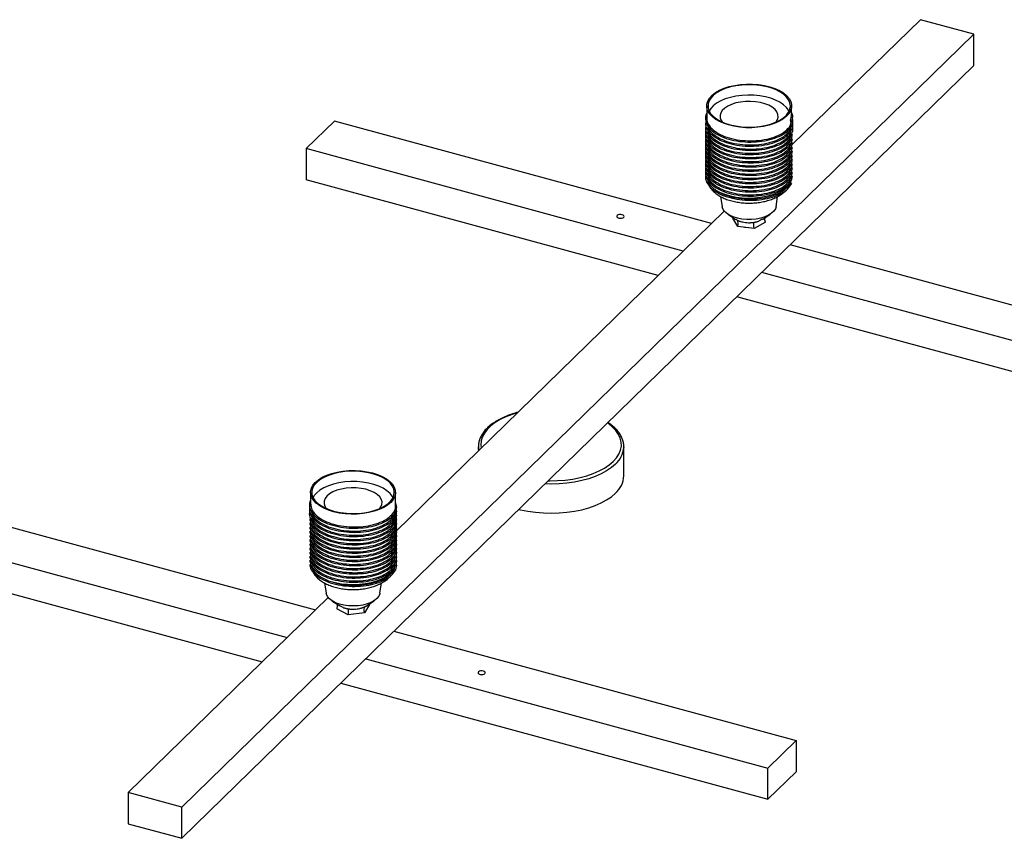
# Paper-space layout '_Trimétrica' of a CAD drawing. Header units: millimetres. Extents: x -840 to 411, y -281 to 219.
# Tile 2 of 3: x -433 to -27, y -200 to 138. Entities that reach past the tile are written whole.
import ezdxf

# ---------------------------------------------------------------- set-up
doc = ezdxf.new("R2010")
doc.units = ezdxf.units.MM

psp = doc.layouts.new('_Trimétrica')

# ---------------------------------------------------------------- linework, layer by layer
at = {"color": 7, "linetype": 'Continuous', "lineweight": 25}
for p, q in [((-114.73, 86.64), (-62.05, 138.06)), ((-39.94, 132.05), (-62.05, 138.06)), ((-366.62, -186.81), (-39.94, 132.05)), ((-39.94, 119.19), (-39.94, 132.05)), ((-366.62, -199.66), (-39.94, 119.19)), ((-150.16, 102.49), (-150.16, 97.53)), ((-115.16, 98.39), (-115.16, 102.49)), ((-115.6, 96.45), (-115.24, 98.39)), ((-303.71, 96.25), (-315.38, 84.86)), ((-148.19, 53.98), (-303.71, 96.25)), ((-115.6, 96.45), (-115.6, 95.95)), ((-115.6, 96.45), (-115.11, 96.14)), ((-115.11, 96.14), (-115.6, 95.95)), ((-159.86, 42.59), (-315.38, 84.86)), ((-315.38, 84.86), (-315.38, 72.01)), ((-170.16, 32.54), (-315.38, 72.01)), ((-115.11, 70.43), (-115.65, 70.77)), ((-144.43, 65.1), (-143.75, 60.87)), ((-121.57, 60.87), (-120.9, 65.09)), ((-278.12, -72.84), (-142.92, 59.12)), ((-141.39, 57.79), (-138.15, 55.68)), ((-127.17, 55.68), (-123.93, 57.79)), ((-139.35, 56.46), (-139.42, 56.13)), ((-137.37, 52.72), (-139.42, 56.13)), ((-138.07, 55.71), (-137.42, 55.27)), ((-125.91, 54.55), (-130.62, 51.93)), ((-127.24, 55.71), (-128.47, 55.03)), ((-130.62, 51.93), (-137.37, 52.72)), ((139.25, -24.14), (-115.77, 45.17)), ((127.58, -35.52), (-127.44, 33.79)), ((117.28, -45.58), (-137.75, 23.73)), ((-566.55, -36.14), (-311.53, -105.45)), ((-244.33, -38.09), (-244.33, -39.86)), ((-244.33, -38.44), (-244.33, -38.09)), ((-184.33, -38.09), (-184.34, -38.41)), ((-184.33, -50.09), (-184.33, -38.09)), ((-578.22, -47.52), (-323.2, -116.83)), ((-588.52, -57.58), (-333.5, -126.89)), ((-313.51, -56.94), (-313.51, -61.77)), ((-278.51, -62.63), (-278.51, -56.94)), ((-307.66, -62.69), (-307.11, -63.57)), ((-307.78, -94.33), (-307.09, -98.56)), ((-284.92, -98.56), (-284.24, -94.32)), ((-388.73, -180.8), (-306.27, -100.31)), ((-304.74, -101.64), (-301.5, -103.75)), ((-297.95, -107.51), (-302.74, -104.93)), ((-300.12, -104.43), (-301.44, -103.72)), ((-289.28, -103.24), (-291.22, -106.67)), ((-291.17, -104.12), (-290.59, -103.72)), ((-290.52, -103.75), (-287.27, -101.64)), ((-289.28, -103.24), (-289.34, -102.99)), ((-291.22, -106.67), (-297.95, -107.51)), ((-279.12, -114.26), (-113.29, -159.32)), ((-290.78, -125.64), (-124.96, -170.71)), ((-301.09, -135.7), (-124.96, -183.57)), ((-124.96, -170.71), (-113.29, -159.32)), ((-113.29, -159.32), (-113.29, -172.18)), ((-124.96, -183.57), (-124.96, -170.71)), ((-113.29, -172.18), (-124.96, -183.57)), ((-388.73, -180.8), (-388.73, -193.65)), ((-366.62, -186.81), (-388.73, -180.8)), ((-366.62, -199.66), (-366.62, -186.81)), ((-388.73, -193.65), (-366.62, -199.66))]:
    psp.add_line(p, q, dxfattribs=at)
at = {"color": 7, "linetype": 'Continuous', "lineweight": 25, "flags": 128}
for points in [[(-115.6, 100.48), (-116.33, 99.25), (-117.39, 98.09), (-118.76, 97.01), (-120.41, 96.05), (-122.31, 95.22), (-124.42, 94.53), (-126.71, 94.01), (-129.11, 93.66), (-131.58, 93.49), (-134.08, 93.5), (-136.55, 93.7), (-138.94, 94.07), (-141.2, 94.62), (-143.29, 95.32), (-145.16, 96.17), (-146.77, 97.15), (-148.1, 98.24), (-149.12, 99.42), (-149.8, 100.65), (-150.13, 101.93), (-150.11, 103.22), (-149.73, 104.49), (-149, 105.72), (-147.94, 106.88), (-146.57, 107.96), (-144.92, 108.92), (-143.01, 109.75), (-140.9, 110.44), (-138.62, 110.96), (-136.22, 111.31), (-133.74, 111.48), (-131.25, 111.47), (-128.78, 111.27), (-126.39, 110.9), (-124.13, 110.35), (-122.04, 109.65), (-120.17, 108.8), (-118.55, 107.82), (-117.22, 106.73), (-116.21, 105.55), (-115.53, 104.32), (-115.2, 103.04), (-115.22, 101.76), (-115.6, 100.48)], [(-149.24, 104.43), (-149.61, 103.17), (-149.62, 101.89), (-149.27, 100.62), (-148.57, 99.4), (-147.53, 98.24), (-146.17, 97.17), (-144.52, 96.21), (-142.62, 95.39), (-140.51, 94.72), (-138.23, 94.21), (-135.83, 93.88), (-133.36, 93.74), (-130.88, 93.78), (-128.44, 94), (-126.09, 94.41), (-123.87, 94.99), (-121.85, 95.73), (-120.05, 96.61), (-118.53, 97.62), (-117.3, 98.73), (-116.41, 99.92), (-115.86, 101.17), (-115.66, 102.44), (-115.83, 103.72), (-116.36, 104.97), (-117.24, 106.16), (-118.44, 107.28), (-119.95, 108.3), (-121.73, 109.19), (-123.74, 109.94), (-125.94, 110.53), (-128.29, 110.95), (-130.72, 111.18), (-133.2, 111.24), (-135.67, 111.1), (-138.08, 110.79), (-140.36, 110.29), (-142.49, 109.63), (-144.4, 108.82), (-146.07, 107.87), (-147.45, 106.81), (-148.51, 105.65), (-149.24, 104.43)], [(-116.18, 100.34), (-116.36, 100.68), (-117.24, 101.88), (-118.44, 103), (-119.95, 104.01), (-121.73, 104.9), (-123.74, 105.65), (-125.94, 106.24), (-128.29, 106.66), (-130.72, 106.9), (-133.2, 106.95), (-135.67, 106.82), (-138.08, 106.5), (-140.36, 106), (-142.49, 105.34), (-144.4, 104.53), (-146.07, 103.58), (-147.45, 102.52), (-148.51, 101.37), (-149.15, 100.34)], [(-121.56, 95.86), (-120.96, 96.83), (-120.68, 97.89), (-120.76, 98.97), (-121.2, 100.02), (-121.99, 101.02), (-123.1, 101.93), (-124.51, 102.73), (-126.16, 103.39), (-128.01, 103.9), (-130, 104.23), (-132.07, 104.37), (-134.16, 104.33), (-136.21, 104.1), (-138.14, 103.7), (-139.91, 103.12), (-141.46, 102.4), (-142.75, 101.55), (-143.72, 100.6), (-144.36, 99.57), (-144.36, 99.57)], [(-187.05, 57.27), (-187.22, 56.98), (-187.16, 56.68), (-186.88, 56.41), (-186.43, 56.22), (-185.87, 56.14), (-185.28, 56.17), (-184.77, 56.31), (-184.4, 56.55), (-184.23, 56.83), (-184.29, 57.13), (-184.57, 57.4), (-185.03, 57.59), (-185.59, 57.67), (-186.17, 57.64), (-186.69, 57.5), (-187.05, 57.27)], [(-121.57, 60.87), (-121.81, 60.07), (-122.43, 59.09), (-123.37, 58.19), (-124.62, 57.38), (-126.12, 56.71), (-127.83, 56.18), (-129.7, 55.82), (-131.66, 55.63), (-133.65, 55.63), (-135.62, 55.82), (-137.48, 56.18), (-139.2, 56.7), (-140.7, 57.38), (-141.95, 58.18), (-142.89, 59.09), (-143.51, 60.06), (-143.75, 60.87)], [(-134.58, 52.49), (-134.38, 52.46), (-132.95, 52.33)], [(-279, -54.81), (-278.59, -56.08), (-278.52, -57.36), (-278.82, -58.64), (-279.46, -59.88), (-280.44, -61.06), (-281.74, -62.16), (-283.33, -63.15), (-285.17, -64.02), (-287.24, -64.74), (-289.48, -65.31), (-291.86, -65.7), (-294.32, -65.91), (-296.82, -65.95), (-299.3, -65.8), (-301.71, -65.46), (-304.01, -64.96), (-306.14, -64.29), (-308.07, -63.47), (-309.75, -62.52), (-311.15, -61.46), (-312.24, -60.3), (-313.01, -59.08), (-313.42, -57.81), (-313.49, -56.52), (-313.19, -55.25), (-312.55, -54.01), (-311.57, -52.82), (-310.27, -51.72), (-308.69, -50.73), (-306.84, -49.86), (-304.77, -49.14), (-302.53, -48.58), (-300.15, -48.19), (-297.69, -47.97), (-295.19, -47.94), (-292.71, -48.09), (-290.3, -48.42), (-288.01, -48.93), (-285.87, -49.59), (-283.94, -50.41), (-282.26, -51.36), (-280.86, -52.43), (-279.77, -53.58), (-279, -54.81)], [(-312.52, -59.02), (-311.76, -60.23), (-310.66, -61.38), (-309.25, -62.43), (-307.56, -63.37), (-305.62, -64.16), (-303.48, -64.81), (-301.17, -65.28), (-298.76, -65.58), (-296.29, -65.7), (-293.81, -65.63), (-291.38, -65.37), (-289.05, -64.93), (-286.86, -64.32), (-284.87, -63.56), (-283.12, -62.65), (-281.64, -61.63), (-280.47, -60.5), (-279.63, -59.3), (-279.14, -58.04), (-279.01, -56.77), (-279.24, -55.49), (-279.83, -54.25), (-280.76, -53.07), (-282.02, -51.97), (-283.57, -50.97), (-285.4, -50.1), (-287.44, -49.38), (-289.67, -48.82), (-292.04, -48.43), (-294.49, -48.22), (-296.97, -48.2), (-299.43, -48.37), (-301.82, -48.71), (-304.08, -49.24), (-306.17, -49.93), (-308.05, -50.76), (-309.67, -51.73), (-310.99, -52.81), (-312, -53.98), (-312.67, -55.21), (-312.98, -56.48), (-312.93, -57.76), (-312.52, -59.02)], [(-279.52, -59.09), (-279.83, -58.54), (-280.76, -57.35), (-282.02, -56.25), (-283.57, -55.26), (-285.4, -54.39), (-287.44, -53.67), (-289.67, -53.1), (-292.04, -52.72), (-294.49, -52.51), (-296.97, -52.49), (-299.43, -52.65), (-301.82, -53), (-304.08, -53.52), (-306.17, -54.21), (-308.05, -55.05), (-309.67, -56.02), (-310.99, -57.1), (-312, -58.27), (-312.49, -59.09)], [(-284.9, -63.57), (-284.49, -62.96), (-284.08, -61.91), (-284.03, -60.83), (-284.35, -59.76), (-285.02, -58.74), (-286.02, -57.8), (-287.33, -56.96), (-288.9, -56.25), (-290.69, -55.69), (-292.64, -55.3), (-294.69, -55.09), (-296.78, -55.06), (-298.85, -55.22), (-300.83, -55.57), (-302.67, -56.09), (-304.3, -56.76), (-305.68, -57.57), (-306.76, -58.49), (-307.52, -59.49), (-307.93, -60.55), (-307.98, -61.63), (-307.66, -62.69), (-307.66, -62.69)], [(-227.58, -63.95), (-226.88, -64.12), (-223.86, -64.74), (-220.73, -65.18), (-217.52, -65.45), (-214.28, -65.54), (-211.03, -65.45), (-207.83, -65.17), (-204.7, -64.72), (-201.68, -64.1), (-198.82, -63.31), (-196.13, -62.37), (-193.66, -61.28), (-191.43, -60.07), (-189.47, -58.73), (-187.8, -57.3)], [(-284.92, -98.56), (-284.96, -98.77), (-285.37, -99.78), (-286.13, -100.73), (-287.21, -101.59), (-288.56, -102.35), (-290.16, -102.96), (-291.94, -103.42), (-293.86, -103.71), (-295.84, -103.82), (-297.83, -103.74), (-299.76, -103.48), (-301.57, -103.05), (-303.2, -102.46), (-304.6, -101.73), (-305.72, -100.88), (-306.54, -99.94), (-307.01, -98.94), (-307.09, -98.56)], [(-241.61, -131.73), (-241.45, -131.44), (-241.51, -131.14), (-241.79, -130.87), (-242.24, -130.68), (-242.8, -130.6), (-243.38, -130.63), (-243.9, -130.77), (-244.27, -131.01), (-244.43, -131.29), (-244.37, -131.59), (-244.1, -131.86), (-243.64, -132.05), (-243.08, -132.14), (-242.5, -132.1), (-241.98, -131.96), (-241.61, -131.73)]]:
    psp.add_lwpolyline(points, dxfattribs=at)
at = {"color": 8, "linetype": 'Continuous', "lineweight": 25, "flags": 128}
for points in [[(-115.56, 71.42), (-115.91, 70.74), (-116.81, 69.53), (-118.04, 68.39), (-119.57, 67.36), (-121.37, 66.45), (-123.41, 65.69), (-125.64, 65.09), (-128.02, 64.65), (-130.49, 64.4), (-133.01, 64.33), (-135.52, 64.45), (-137.97, 64.75), (-140.31, 65.23), (-142.49, 65.88), (-144.47, 66.69), (-146.2, 67.63)], [(-228.2, -24.11), (-230.45, -24.81), (-233, -25.8), (-235.33, -26.93), (-237.41, -28.18), (-239.2, -29.54), (-240.69, -31), (-241.86, -32.53), (-242.7, -34.12), (-243.19, -35.74), (-243.33, -37.39), (-243.19, -38.74)], [(-188.69, -44.2), (-187.35, -42.71), (-186.35, -41.14), (-185.68, -39.53), (-185.36, -37.9), (-185.4, -36.25), (-185.78, -34.62), (-186.51, -33.02), (-187.58, -31.46), (-188.98, -29.98), (-190.68, -28.59), (-191.07, -28.32)], [(-244.17, -39.7), (-244.29, -38.95), (-244.33, -38.44)], [(-215.49, -52.15), (-214.83, -52.16), (-211.64, -52.1), (-208.48, -51.86), (-205.39, -51.44), (-202.41, -50.84), (-199.57, -50.09), (-196.92, -49.17), (-194.47, -48.11), (-192.27, -46.92), (-190.33, -45.61), (-188.69, -44.2)], [(-187.8, -45.3), (-189.47, -46.73), (-191.43, -48.07), (-193.66, -49.28), (-196.13, -50.37), (-198.82, -51.31), (-201.68, -52.1), (-204.7, -52.72), (-207.83, -53.17), (-211.03, -53.44), (-214.28, -53.54), (-216.85, -53.48)], [(-278.99, -88.19), (-279.11, -88.42), (-279.93, -89.65), (-281.09, -90.8), (-282.56, -91.86), (-284.31, -92.79), (-286.31, -93.59), (-288.5, -94.23), (-290.85, -94.7), (-293.3, -94.99), (-295.82, -95.1), (-298.33, -95.02), (-300.8, -94.75), (-303.17, -94.31)]]:
    psp.add_lwpolyline(points, dxfattribs=at)
at = {"color": 7, "linetype": 'Continuous', "lineweight": 25}
for centre, radius, start, end in [((-141.11, 98.19), 3.54, 156.9926, 221.2693), ((-194.36, -49.71), 10.03, 310.8093, 357.8288)]:
    psp.add_arc(centre, radius, start, end, dxfattribs=at)
at = {"color": 8, "linetype": 'Continuous', "lineweight": 25}
psp.add_arc((-194.6, -37.57), 10.3, 311.3428, 355.2957, dxfattribs=at)
at = {"color": 7, "linetype": 'Continuous', "lineweight": 25}
for points, knots in [([(-150.16, 99.47), (-150.18, 99.45), (-150.74, 98.65), (-150.77, 96.9), (-150.08, 94.44), (-148.06, 92.13), (-145.04, 90.18), (-141.16, 88.69), (-136.7, 87.77), (-131.97, 87.47), (-127.28, 87.81), (-122.97, 88.76), (-119.31, 90.26), (-116.55, 92.18), (-114.95, 94.4), (-114.43, 96.37), (-114.9, 97.51), (-115.06, 97.87)], [0, 0, 0, 0, 0.002291, 0.076192, 0.1506, 0.224075, 0.298586, 0.372203, 0.446408, 0.520612, 0.594229, 0.66874, 0.742215, 0.816624, 0.890524, 0.964425, 1, 1, 1, 1]), ([(-150.09, 97.53), (-150.11, 97.41), (-150.3, 96.49), (-149.5, 94.75), (-147.66, 92.52), (-144.69, 90.62), (-140.92, 89.17), (-136.59, 88.27), (-131.99, 87.98), (-127.43, 88.31), (-123.24, 89.23), (-119.67, 90.68), (-117.04, 92.55), (-115.52, 94.4), (-115.4, 95.61), (-115.35, 96.05)], [0, 0, 0, 0, 0.012273, 0.098023, 0.182697, 0.268564, 0.353402, 0.438917, 0.524431, 0.609269, 0.695137, 0.779811, 0.86556, 0.950725, 1, 1, 1, 1]), ([(-115.11, 96.14), (-114.84, 96.92), (-114.4, 98.19), (-114.95, 99.43), (-115.16, 99.9)], [0, 0, 0, 0, 0.618488, 1, 1, 1, 1]), ([(-150.45, 96.32), (-150.54, 95.95), (-150.84, 94.75), (-150.01, 92.72), (-148.08, 90.42), (-145.04, 88.47), (-141.16, 86.98), (-136.7, 86.06), (-131.97, 85.76), (-127.28, 86.1), (-122.97, 87.05), (-119.31, 88.54), (-116.55, 90.46), (-114.97, 92.69), (-114.42, 94.48), (-114.8, 95.45), (-114.88, 95.65)], [0, 0, 0, 0, 0.035133, 0.114234, 0.192343, 0.271552, 0.349812, 0.428697, 0.507581, 0.585841, 0.665051, 0.743159, 0.82226, 0.900821, 0.979383, 1, 1, 1, 1]), ([(-150.45, 94.6), (-150.54, 94.23), (-150.84, 93.03), (-150.01, 91), (-148.08, 88.71), (-145.04, 86.75), (-141.16, 85.27), (-136.7, 84.34), (-131.97, 84.04), (-127.28, 84.39), (-122.97, 85.33), (-119.31, 86.83), (-116.55, 88.75), (-114.97, 90.97), (-114.42, 92.77), (-114.8, 93.74), (-114.88, 93.94)], [0, 0, 0, 0, 0.035133, 0.114234, 0.192343, 0.271552, 0.349812, 0.428697, 0.507581, 0.585841, 0.665051, 0.743159, 0.82226, 0.900821, 0.979383, 1, 1, 1, 1]), ([(-150.32, 93.67), (-150.49, 93.04), (-150.88, 91.58), (-150.03, 89.29), (-148.08, 86.99), (-145.04, 85.04), (-141.16, 83.55), (-136.7, 82.63), (-131.97, 82.33), (-127.28, 82.67), (-122.97, 83.62), (-119.3, 85.11), (-116.59, 87.04), (-115.01, 89), (-114.88, 90.29), (-114.83, 90.79)], [0, 0, 0, 0, 0.061427, 0.142443, 0.222443, 0.303571, 0.383726, 0.46452, 0.545314, 0.625469, 0.706596, 0.786596, 0.867612, 0.948076, 1, 1, 1, 1]), ([(-149.81, 94.4), (-149.7, 93.95), (-149.39, 92.7), (-147.61, 90.81), (-144.7, 88.9), (-140.92, 87.46), (-136.59, 86.56), (-131.99, 86.27), (-127.43, 86.6), (-123.24, 87.52), (-119.66, 88.97), (-117.05, 90.84), (-115.58, 92.59), (-115.45, 93.69), (-115.41, 94.03)], [0, 0, 0, 0, 0.050872, 0.141126, 0.232653, 0.323082, 0.414233, 0.505383, 0.595813, 0.687339, 0.777594, 0.868995, 0.959772, 1, 1, 1, 1]), ([(-150.32, 91.96), (-150.49, 91.33), (-150.88, 89.87), (-150.03, 87.57), (-148.08, 85.28), (-145.04, 83.32), (-141.16, 81.84), (-136.7, 80.91), (-131.97, 80.62), (-127.28, 80.96), (-122.97, 81.9), (-119.3, 83.4), (-116.59, 85.32), (-115.01, 87.28), (-114.88, 88.57), (-114.83, 89.08)], [0, 0, 0, 0, 0.061427, 0.142443, 0.222443, 0.303571, 0.383726, 0.46452, 0.545314, 0.625469, 0.706596, 0.786596, 0.867612, 0.948076, 1, 1, 1, 1]), ([(-150.32, 90.24), (-150.49, 89.61), (-150.88, 88.15), (-150.03, 85.86), (-148.08, 83.56), (-145.04, 81.61), (-141.16, 80.12), (-136.7, 79.2), (-131.97, 78.9), (-127.28, 79.24), (-122.97, 80.19), (-119.3, 81.68), (-116.59, 83.61), (-115.01, 85.57), (-114.88, 86.86), (-114.83, 87.36)], [0, 0, 0, 0, 0.061427, 0.142443, 0.222443, 0.303571, 0.383726, 0.46452, 0.545314, 0.625469, 0.706596, 0.786596, 0.867612, 0.948076, 1, 1, 1, 1]), ([(-149.81, 92.68), (-149.7, 92.23), (-149.39, 90.98), (-147.61, 89.09), (-144.7, 87.19), (-140.92, 85.74), (-136.59, 84.84), (-131.99, 84.55), (-127.43, 84.88), (-123.24, 85.8), (-119.66, 87.25), (-117.05, 89.12), (-115.58, 90.88), (-115.45, 91.97), (-115.41, 92.31)], [0, 0, 0, 0, 0.0508718, 0.1411263, 0.2326532, 0.3230824, 0.4142329, 0.5053834, 0.5958126, 0.6873395, 0.777594, 0.8689951, 0.9597723, 1, 1, 1, 1]), ([(-149.81, 90.97), (-149.7, 90.52), (-149.39, 89.27), (-147.61, 87.38), (-144.7, 85.47), (-140.92, 84.03), (-136.59, 83.13), (-131.99, 82.84), (-127.43, 83.17), (-123.24, 84.09), (-119.66, 85.54), (-117.05, 87.41), (-115.58, 89.16), (-115.45, 90.26), (-115.41, 90.6)], [0, 0, 0, 0, 0.050872, 0.141126, 0.232653, 0.323082, 0.414233, 0.505383, 0.595813, 0.687339, 0.777594, 0.868995, 0.959772, 1, 1, 1, 1]), ([(-150.32, 88.53), (-150.49, 87.9), (-150.88, 86.44), (-150.03, 84.14), (-148.08, 81.85), (-145.04, 79.89), (-141.16, 78.41), (-136.7, 77.48), (-131.97, 77.19), (-127.28, 77.53), (-122.97, 78.47), (-119.3, 79.97), (-116.59, 81.89), (-115.01, 83.85), (-114.88, 85.14), (-114.83, 85.65)], [0, 0, 0, 0, 0.061427, 0.142443, 0.222443, 0.303571, 0.383726, 0.46452, 0.545314, 0.625469, 0.706596, 0.786596, 0.867612, 0.948076, 1, 1, 1, 1]), ([(-150.32, 86.81), (-150.49, 86.19), (-150.88, 84.73), (-150.03, 82.43), (-148.08, 80.14), (-145.04, 78.18), (-141.16, 76.69), (-136.7, 75.77), (-131.97, 75.47), (-127.28, 75.81), (-122.97, 76.76), (-119.3, 78.26), (-116.59, 80.18), (-115.01, 82.14), (-114.88, 83.43), (-114.83, 83.93)], [0, 0, 0, 0, 0.061427, 0.142443, 0.222443, 0.303571, 0.383726, 0.46452, 0.545314, 0.625469, 0.706596, 0.786596, 0.867612, 0.948076, 1, 1, 1, 1]), ([(-149.81, 89.26), (-149.7, 88.8), (-149.39, 87.56), (-147.61, 85.66), (-144.7, 83.76), (-140.92, 82.31), (-136.59, 81.41), (-131.99, 81.12), (-127.43, 81.45), (-123.24, 82.37), (-119.66, 83.82), (-117.05, 85.69), (-115.58, 87.45), (-115.45, 88.55), (-115.41, 88.88)], [0, 0, 0, 0, 0.050872, 0.141126, 0.232653, 0.323082, 0.414233, 0.505383, 0.595813, 0.687339, 0.777594, 0.868995, 0.959772, 1, 1, 1, 1]), ([(-149.81, 87.54), (-149.7, 87.09), (-149.39, 85.84), (-147.61, 83.95), (-144.7, 82.04), (-140.92, 80.6), (-136.59, 79.7), (-131.99, 79.41), (-127.43, 79.74), (-123.24, 80.66), (-119.66, 82.11), (-117.05, 83.98), (-115.58, 85.73), (-115.45, 86.83), (-115.41, 87.17)], [0, 0, 0, 0, 0.050872, 0.141126, 0.232653, 0.323082, 0.414233, 0.505383, 0.595813, 0.687339, 0.777594, 0.868995, 0.959772, 1, 1, 1, 1]), ([(-149.81, 85.83), (-149.7, 85.38), (-149.39, 84.13), (-147.61, 82.24), (-144.7, 80.33), (-140.92, 78.88), (-136.59, 77.99), (-131.99, 77.69), (-127.43, 78.03), (-123.24, 78.94), (-119.66, 80.4), (-117.05, 82.27), (-115.58, 84.02), (-115.45, 85.12), (-115.41, 85.45)], [0, 0, 0, 0, 0.050872, 0.141126, 0.232653, 0.323082, 0.414233, 0.505383, 0.595813, 0.687339, 0.777594, 0.868995, 0.959772, 1, 1, 1, 1]), ([(-150.32, 85.1), (-150.49, 84.47), (-150.88, 83.01), (-150.03, 80.72), (-148.08, 78.42), (-145.04, 76.47), (-141.16, 74.98), (-136.7, 74.06), (-131.97, 73.76), (-127.28, 74.1), (-122.97, 75.05), (-119.3, 76.54), (-116.59, 78.46), (-115.01, 80.42), (-114.88, 81.71), (-114.83, 82.22)], [0, 0, 0, 0, 0.061427, 0.142443, 0.222443, 0.303571, 0.383726, 0.46452, 0.545314, 0.625469, 0.706596, 0.786596, 0.867612, 0.948076, 1, 1, 1, 1]), ([(-150.32, 83.39), (-150.49, 82.76), (-150.88, 81.3), (-150.03, 79), (-148.08, 76.71), (-145.04, 74.75), (-141.16, 73.27), (-136.7, 72.34), (-131.97, 72.04), (-127.28, 72.39), (-122.97, 73.33), (-119.3, 74.83), (-116.59, 76.75), (-115.01, 78.71), (-114.88, 80), (-114.83, 80.51)], [0, 0, 0, 0, 0.061427, 0.142443, 0.222443, 0.303571, 0.383726, 0.46452, 0.545314, 0.625469, 0.706596, 0.786596, 0.867612, 0.948076, 1, 1, 1, 1]), ([(-150.32, 81.67), (-150.49, 81.04), (-150.88, 79.58), (-150.03, 77.29), (-148.08, 74.99), (-145.04, 73.04), (-141.16, 71.55), (-136.7, 70.63), (-131.97, 70.33), (-127.28, 70.67), (-122.97, 71.62), (-119.3, 73.11), (-116.59, 75.04), (-115.01, 76.99), (-114.88, 78.29), (-114.83, 78.79)], [0, 0, 0, 0, 0.061427, 0.142443, 0.222443, 0.303571, 0.383726, 0.46452, 0.545314, 0.625469, 0.706596, 0.786596, 0.867612, 0.948076, 1, 1, 1, 1]), ([(-149.81, 84.11), (-149.7, 83.66), (-149.39, 82.41), (-147.61, 80.52), (-144.7, 78.62), (-140.92, 77.17), (-136.59, 76.27), (-131.99, 75.98), (-127.43, 76.31), (-123.24, 77.23), (-119.66, 78.68), (-117.05, 80.55), (-115.58, 82.3), (-115.45, 83.4), (-115.41, 83.74)], [0, 0, 0, 0, 0.050872, 0.141126, 0.232653, 0.323082, 0.414233, 0.505383, 0.595813, 0.687339, 0.777594, 0.868995, 0.959772, 1, 1, 1, 1]), ([(-149.81, 82.4), (-149.7, 81.95), (-149.39, 80.7), (-147.61, 78.81), (-144.7, 76.9), (-140.92, 75.46), (-136.59, 74.56), (-131.99, 74.27), (-127.43, 74.6), (-123.24, 75.52), (-119.66, 76.97), (-117.05, 78.84), (-115.58, 80.59), (-115.45, 81.69), (-115.41, 82.03)], [0, 0, 0, 0, 0.050872, 0.141126, 0.232653, 0.323082, 0.414233, 0.505383, 0.595813, 0.687339, 0.777594, 0.868995, 0.959772, 1, 1, 1, 1]), ([(-150.32, 79.96), (-150.49, 79.33), (-150.88, 77.87), (-150.03, 75.57), (-148.08, 73.28), (-145.04, 71.32), (-141.16, 69.84), (-136.7, 68.91), (-131.97, 68.61), (-127.28, 68.96), (-122.97, 69.9), (-119.3, 71.4), (-116.59, 73.32), (-115.01, 75.28), (-114.88, 76.57), (-114.83, 77.08)], [0, 0, 0, 0, 0.061427, 0.142443, 0.222443, 0.303571, 0.383726, 0.46452, 0.545314, 0.625469, 0.706596, 0.786596, 0.867612, 0.948076, 1, 1, 1, 1]), ([(-150.32, 78.24), (-150.49, 77.61), (-150.88, 76.15), (-150.03, 73.86), (-148.08, 71.56), (-145.04, 69.61), (-141.16, 68.12), (-136.7, 67.2), (-131.97, 66.9), (-127.28, 67.24), (-122.97, 68.19), (-119.3, 69.68), (-116.59, 71.61), (-115.01, 73.57), (-114.88, 74.86), (-114.83, 75.36)], [0, 0, 0, 0, 0.061427, 0.142443, 0.222443, 0.303571, 0.383726, 0.46452, 0.545314, 0.625469, 0.706596, 0.786596, 0.867612, 0.948076, 1, 1, 1, 1]), ([(-149.81, 80.68), (-149.7, 80.23), (-149.39, 78.98), (-147.61, 77.09), (-144.7, 75.19), (-140.92, 73.74), (-136.59, 72.84), (-131.99, 72.55), (-127.43, 72.88), (-123.24, 73.8), (-119.66, 75.25), (-117.05, 77.12), (-115.58, 78.88), (-115.45, 79.97), (-115.41, 80.31)], [0, 0, 0, 0, 0.050872, 0.141126, 0.232653, 0.323082, 0.414233, 0.505383, 0.595813, 0.687339, 0.777594, 0.868995, 0.959772, 1, 1, 1, 1]), ([(-149.81, 78.97), (-149.7, 78.52), (-149.39, 77.27), (-147.61, 75.38), (-144.7, 73.47), (-140.92, 72.03), (-136.59, 71.13), (-131.99, 70.84), (-127.43, 71.17), (-123.24, 72.09), (-119.66, 73.54), (-117.05, 75.41), (-115.58, 77.16), (-115.45, 78.26), (-115.41, 78.6)], [0, 0, 0, 0, 0.050872, 0.141126, 0.232653, 0.323082, 0.414233, 0.505383, 0.595813, 0.687339, 0.777594, 0.868995, 0.959772, 1, 1, 1, 1]), ([(-149.81, 77.26), (-149.7, 76.8), (-149.39, 75.55), (-147.61, 73.66), (-144.7, 71.76), (-140.92, 70.31), (-136.59, 69.41), (-131.99, 69.12), (-127.43, 69.45), (-123.24, 70.37), (-119.66, 71.82), (-117.05, 73.69), (-115.58, 75.45), (-115.45, 76.55), (-115.41, 76.88)], [0, 0, 0, 0, 0.050872, 0.141126, 0.232653, 0.323082, 0.414233, 0.505383, 0.595813, 0.687339, 0.777594, 0.868995, 0.959772, 1, 1, 1, 1]), ([(-150.32, 76.53), (-150.49, 75.9), (-150.88, 74.44), (-150.03, 72.14), (-148.08, 69.85), (-145.04, 67.89), (-141.16, 66.41), (-136.7, 65.48), (-131.97, 65.19), (-127.28, 65.53), (-122.97, 66.47), (-119.3, 67.97), (-116.59, 69.89), (-115.01, 71.85), (-114.88, 73.14), (-114.83, 73.65)], [0, 0, 0, 0, 0.061427, 0.142443, 0.222443, 0.303571, 0.383726, 0.46452, 0.545314, 0.625469, 0.706596, 0.786596, 0.867612, 0.948076, 1, 1, 1, 1]), ([(-150.32, 74.81), (-150.49, 74.18), (-150.88, 72.72), (-150.03, 70.43), (-148.08, 68.14), (-145.04, 66.18), (-141.16, 64.69), (-136.7, 63.77), (-131.97, 63.47), (-127.28, 63.81), (-122.97, 64.76), (-119.32, 66.26), (-116.51, 68.17), (-115.58, 69.68), (-115.11, 70.43)], [0, 0, 0, 0, 0.064792, 0.150245, 0.234626, 0.320197, 0.404742, 0.489961, 0.57518, 0.659724, 0.745295, 0.829677, 0.91513, 1, 1, 1, 1]), ([(-149.81, 75.54), (-149.7, 75.09), (-149.39, 73.84), (-147.61, 71.95), (-144.7, 70.04), (-140.92, 68.6), (-136.59, 67.7), (-131.99, 67.41), (-127.43, 67.74), (-123.24, 68.66), (-119.66, 70.11), (-117.05, 71.98), (-115.58, 73.73), (-115.45, 74.83), (-115.41, 75.17)], [0, 0, 0, 0, 0.050872, 0.141126, 0.232653, 0.323082, 0.414233, 0.505383, 0.595813, 0.687339, 0.777594, 0.868995, 0.959772, 1, 1, 1, 1]), ([(-149.81, 73.83), (-149.7, 73.38), (-149.39, 72.13), (-147.61, 70.24), (-144.7, 68.33), (-140.92, 66.88), (-136.59, 65.99), (-131.99, 65.69), (-127.43, 66.02), (-123.24, 66.94), (-119.66, 68.4), (-117.05, 70.27), (-115.58, 72.02), (-115.45, 73.12), (-115.41, 73.45)], [0, 0, 0, 0, 0.050872, 0.141126, 0.232653, 0.323082, 0.414233, 0.505383, 0.595813, 0.687339, 0.777594, 0.868995, 0.959772, 1, 1, 1, 1]), ([(-149.81, 72.11), (-149.7, 71.66), (-149.39, 70.41), (-147.98, 68.9), (-146.64, 67.94), (-146.2, 67.63)], [0, 0, 0, 0, 0.275397, 0.763996, 1, 1, 1, 1]), ([(-149.26, 69.76), (-149.07, 69.41), (-148.63, 68.59), (-147.64, 67.43), (-146.34, 66.27), (-144.77, 65.22), (-142.95, 64.31), (-140.93, 63.56), (-138.76, 62.99), (-136.5, 62.6), (-134.18, 62.4), (-131.83, 62.37), (-129.51, 62.52), (-127.23, 62.86), (-125.03, 63.37), (-122.95, 64.07), (-121.01, 64.96), (-119.33, 66.02), (-118.17, 66.93), (-117.67, 67.52), (-117.55, 67.67)], [0, 0, 0, 0, 0.038518, 0.09062, 0.145581, 0.203495, 0.263451, 0.324011, 0.384226, 0.443956, 0.503314, 0.562494, 0.621715, 0.681142, 0.74101, 0.80158, 0.863095, 0.925653, 0.982061, 1, 1, 1, 1]), ([(-146.2, 67.63), (-145.94, 67.46), (-145.67, 67.3), (-145.11, 66.98), (-144.82, 66.82), (-143.92, 66.38), (-143.29, 66.1), (-141.96, 65.61), (-141.26, 65.38), (-140.16, 65.08), (-139.79, 64.98), (-139.04, 64.81), (-138.66, 64.73), (-137.51, 64.51), (-136.73, 64.39), (-135.13, 64.21), (-134.31, 64.15), (-132.69, 64.09), (-131.88, 64.08), (-130.27, 64.14), (-129.47, 64.19), (-127.08, 64.45), (-125.57, 64.73), (-123.8, 65.21), (-123.44, 65.31), (-122.76, 65.53), (-122.43, 65.65), (-121.46, 66.01), (-120.85, 66.27), (-120, 66.7), (-119.72, 66.85), (-119.19, 67.15), (-118.93, 67.31), (-118.2, 67.8), (-117.76, 68.14), (-116.99, 68.84), (-116.65, 69.21), (-116.21, 69.78), (-116.08, 69.98), (-115.85, 70.37), (-115.74, 70.57), (-115.65, 70.77)], [0, 0, 0, 0, 0.03125, 0.03125, 0.0625, 0.0625, 0.125, 0.125, 0.1875, 0.1875, 0.21875, 0.21875, 0.25, 0.25, 0.3125, 0.3125, 0.375, 0.375, 0.4375, 0.4375, 0.5, 0.5, 0.625, 0.625, 0.65625, 0.65625, 0.6875, 0.6875, 0.75, 0.75, 0.78125, 0.78125, 0.8125, 0.8125, 0.875, 0.875, 0.9375, 0.9375, 0.96875, 0.96875, 1, 1, 1, 1]), ([(-115.63, 70.76), (-115.57, 70.92), (-115.43, 71.26), (-115.38, 71.63), (-115.36, 71.81)], [0, 0, 0, 0, 0.4940585, 1, 1, 1, 1]), ([(-137.42, 55.27), (-137.36, 55.24), (-137.24, 55.19), (-137.06, 55.11), (-136.87, 55.03), (-136.68, 54.96), (-136.4, 54.86), (-135.99, 54.73), (-135.63, 54.65), (-135.42, 54.6)], [0, 0, 0, 0, 0.099939, 0.199878, 0.299818, 0.399759, 0.499702, 0.712648, 1, 1, 1, 1]), ([(-132.97, 54.31), (-132.88, 54.31), (-132.7, 54.31), (-132.43, 54.31), (-132.17, 54.32), (-131.9, 54.33), (-131.64, 54.35), (-131.37, 54.37), (-131.11, 54.4), (-130.85, 54.43), (-130.68, 54.46), (-130.6, 54.47)], [0, 0, 0, 0, 0.111108, 0.222219, 0.333331, 0.444443, 0.555557, 0.666669, 0.777781, 0.888892, 1, 1, 1, 1]), ([(-130.6, 54.47), (-130.52, 54.48), (-130.37, 54.51), (-130.14, 54.55), (-129.92, 54.6), (-129.7, 54.65), (-129.4, 54.72), (-128.98, 54.84), (-128.65, 54.96), (-128.47, 55.03)], [0, 0, 0, 0, 0.099939, 0.199878, 0.299818, 0.399759, 0.499702, 0.712648, 1, 1, 1, 1]), ([(-125.91, 54.55), (-125.99, 54.83), (-126.14, 55.36), (-126.2, 56), (-126.1, 56.3), (-126.07, 56.37)], [0, 0, 0, 0, 0.467961, 0.865153, 1, 1, 1, 1]), ([(-227.96, -23.88), (-228.74, -24.1), (-230.42, -24.56), (-232.82, -25.46), (-235.16, -26.53), (-237.28, -27.72), (-239.17, -29.03), (-240.8, -30.45), (-242.14, -31.96), (-243.18, -33.55), (-243.9, -35.2), (-244.31, -36.84), (-244.32, -37.94), (-244.32, -38.47)], [0, 0, 0, 0, 0.079364, 0.17236, 0.265501, 0.358801, 0.452248, 0.545772, 0.639142, 0.732013, 0.82394, 0.914601, 1, 1, 1, 1]), ([(-184.35, -38.44), (-184.35, -37.91), (-184.36, -36.82), (-184.77, -35.19), (-185.47, -33.59), (-186.47, -32.04), (-187.78, -30.56), (-189.23, -29.24), (-190.36, -28.46), (-190.87, -28.12)], [0, 0, 0, 0, 0.1405905, 0.285742, 0.431562, 0.5790539, 0.7284574, 0.8793775, 1, 1, 1, 1]), ([(-313.51, -60.11), (-313.72, -60.68), (-314.25, -62.06), (-313.67, -64.31), (-311.98, -66.66), (-309.17, -68.71), (-305.46, -70.31), (-301.12, -71.37), (-296.42, -71.82), (-291.69, -71.62), (-287.26, -70.81), (-283.42, -69.43), (-280.45, -67.6), (-278.55, -65.43), (-277.75, -63.1), (-278.26, -61.56), (-278.51, -60.8)], [0, 0, 0, 0, 0.050371, 0.123453, 0.196534, 0.270118, 0.342779, 0.416464, 0.489266, 0.562648, 0.63603, 0.708832, 0.782517, 0.855178, 0.928762, 1, 1, 1, 1]), ([(-313.79, -64.53), (-313.88, -64.76), (-314.24, -65.82), (-313.64, -67.74), (-311.99, -70.09), (-309.16, -72.14), (-305.46, -73.74), (-301.12, -74.8), (-296.42, -75.24), (-291.69, -75.05), (-287.26, -74.24), (-283.43, -72.86), (-280.44, -71.03), (-278.58, -68.86), (-277.81, -66.95), (-278.13, -65.83), (-278.23, -65.5)], [0, 0, 0, 0, 0.022589, 0.101088, 0.179586, 0.258624, 0.336671, 0.415818, 0.494016, 0.572837, 0.651658, 0.729856, 0.809003, 0.887049, 0.966087, 1, 1, 1, 1]), ([(-313.63, -62.25), (-313.79, -62.68), (-314.24, -63.91), (-313.65, -66.02), (-311.98, -68.37), (-309.17, -70.42), (-305.46, -72.03), (-301.12, -73.09), (-296.42, -73.53), (-291.69, -73.34), (-287.26, -72.52), (-283.43, -71.15), (-280.44, -69.32), (-278.58, -67.14), (-277.81, -65.24), (-278.13, -64.12), (-278.23, -63.78)], [0, 0, 0, 0, 0.039775, 0.116893, 0.194011, 0.27166, 0.348334, 0.426089, 0.502912, 0.580348, 0.657783, 0.734606, 0.812361, 0.889035, 0.966684, 1, 1, 1, 1]), ([(-313.46, -61.77), (-313.38, -62.51), (-313.22, -64.06), (-311.51, -66.29), (-308.8, -68.28), (-305.19, -69.84), (-300.97, -70.88), (-296.4, -71.31), (-291.81, -71.12), (-287.5, -70.33), (-283.77, -69), (-280.86, -67.22), (-279.09, -65.11), (-278.34, -63.52), (-278.54, -62.7), (-278.55, -62.63)], [0, 0, 0, 0, 0.076263, 0.159463, 0.243234, 0.325954, 0.409841, 0.492721, 0.576263, 0.659805, 0.742685, 0.826572, 0.909292, 0.993064, 1, 1, 1, 1]), ([(-313.22, -64.66), (-313.17, -65), (-313.01, -66.16), (-311.48, -68), (-308.81, -70), (-305.19, -71.56), (-300.97, -72.59), (-296.4, -73.02), (-291.81, -72.84), (-287.5, -72.05), (-283.77, -70.71), (-280.86, -68.93), (-279.09, -66.82), (-278.34, -65.23), (-278.54, -64.41), (-278.55, -64.35)], [0, 0, 0, 0, 0.037234, 0.123949, 0.21126, 0.297475, 0.384906, 0.471288, 0.55836, 0.645431, 0.731813, 0.819244, 0.90546, 0.992771, 1, 1, 1, 1]), ([(-313.82, -67.84), (-313.75, -68.37), (-313.59, -69.73), (-311.94, -71.8), (-309.18, -73.85), (-305.46, -75.45), (-301.12, -76.51), (-296.42, -76.96), (-291.69, -76.77), (-287.26, -75.95), (-283.42, -74.58), (-280.45, -72.74), (-278.55, -70.57), (-277.77, -68.33), (-278.23, -66.88), (-278.45, -66.21)], [0, 0, 0, 0, 0.051234, 0.131074, 0.211463, 0.290843, 0.371343, 0.450877, 0.531045, 0.611213, 0.690747, 0.771247, 0.850627, 0.931016, 1, 1, 1, 1]), ([(-313.82, -69.55), (-313.75, -70.08), (-313.59, -71.45), (-311.94, -73.52), (-309.18, -75.56), (-305.46, -77.17), (-301.12, -78.23), (-296.42, -78.67), (-291.69, -78.48), (-287.26, -77.67), (-283.42, -76.29), (-280.45, -74.46), (-278.55, -72.29), (-277.77, -70.04), (-278.23, -68.59), (-278.45, -67.92)], [0, 0, 0, 0, 0.051234, 0.131074, 0.211463, 0.290843, 0.371343, 0.450877, 0.531045, 0.611213, 0.690747, 0.771247, 0.850627, 0.931016, 1, 1, 1, 1]), ([(-313.22, -66.37), (-313.17, -66.72), (-313.01, -67.87), (-311.48, -69.72), (-308.81, -71.71), (-305.19, -73.27), (-300.97, -74.3), (-296.4, -74.74), (-291.81, -74.55), (-287.5, -73.76), (-283.77, -72.42), (-280.86, -70.64), (-279.09, -68.54), (-278.34, -66.95), (-278.54, -66.12), (-278.55, -66.06)], [0, 0, 0, 0, 0.037234, 0.123949, 0.21126, 0.297475, 0.384906, 0.471288, 0.55836, 0.645431, 0.731813, 0.819244, 0.90546, 0.992771, 1, 1, 1, 1]), ([(-313.22, -68.09), (-313.17, -68.43), (-313.01, -69.59), (-311.48, -71.43), (-308.81, -73.43), (-305.19, -74.99), (-300.97, -76.02), (-296.4, -76.45), (-291.81, -76.27), (-287.5, -75.48), (-283.77, -74.14), (-280.86, -72.36), (-279.09, -70.25), (-278.34, -68.66), (-278.54, -67.84), (-278.55, -67.78)], [0, 0, 0, 0, 0.0372342, 0.123949, 0.2112597, 0.2974752, 0.384906, 0.4712884, 0.5583598, 0.6454311, 0.7318135, 0.8192443, 0.9054599, 0.9927706, 1, 1, 1, 1]), ([(-313.82, -71.27), (-313.75, -71.8), (-313.59, -73.16), (-311.94, -75.23), (-309.18, -77.28), (-305.46, -78.88), (-301.12, -79.94), (-296.42, -80.39), (-291.69, -80.2), (-287.26, -79.38), (-283.42, -78), (-280.45, -76.17), (-278.55, -74), (-277.77, -71.76), (-278.23, -70.3), (-278.45, -69.63)], [0, 0, 0, 0, 0.051234, 0.131074, 0.211463, 0.290843, 0.371343, 0.450877, 0.531045, 0.611213, 0.690747, 0.771247, 0.850627, 0.931016, 1, 1, 1, 1]), ([(-313.82, -72.98), (-313.75, -73.51), (-313.59, -74.88), (-311.94, -76.95), (-309.18, -78.99), (-305.46, -80.6), (-301.12, -81.66), (-296.42, -82.1), (-291.69, -81.91), (-287.26, -81.1), (-283.42, -79.72), (-280.45, -77.89), (-278.55, -75.72), (-277.77, -73.47), (-278.23, -72.02), (-278.45, -71.35)], [0, 0, 0, 0, 0.051234, 0.131074, 0.211463, 0.290843, 0.371343, 0.450877, 0.531045, 0.611213, 0.690747, 0.771247, 0.850627, 0.931016, 1, 1, 1, 1]), ([(-313.82, -74.69), (-313.75, -75.23), (-313.59, -76.59), (-311.94, -78.66), (-309.18, -80.71), (-305.46, -82.31), (-301.12, -83.37), (-296.42, -83.82), (-291.69, -83.62), (-287.26, -82.81), (-283.42, -81.43), (-280.45, -79.6), (-278.55, -77.43), (-277.77, -75.18), (-278.23, -73.73), (-278.45, -73.06)], [0, 0, 0, 0, 0.051234, 0.131074, 0.211463, 0.290843, 0.371343, 0.450877, 0.531045, 0.611213, 0.690747, 0.771247, 0.850627, 0.931016, 1, 1, 1, 1]), ([(-313.22, -69.8), (-313.17, -70.15), (-313.01, -71.3), (-311.48, -73.15), (-308.81, -75.14), (-305.19, -76.7), (-300.97, -77.73), (-296.4, -78.17), (-291.81, -77.98), (-287.5, -77.19), (-283.77, -75.85), (-280.86, -74.07), (-279.09, -71.97), (-278.34, -70.38), (-278.54, -69.55), (-278.55, -69.49)], [0, 0, 0, 0, 0.037234, 0.123949, 0.21126, 0.297475, 0.384906, 0.471288, 0.55836, 0.645431, 0.731813, 0.819244, 0.90546, 0.992771, 1, 1, 1, 1]), ([(-313.22, -71.51), (-313.17, -71.86), (-313.01, -73.01), (-311.48, -74.86), (-308.81, -76.85), (-305.19, -78.41), (-300.97, -79.45), (-296.4, -79.88), (-291.81, -79.7), (-287.5, -78.91), (-283.77, -77.57), (-280.86, -75.79), (-279.09, -73.68), (-278.34, -72.09), (-278.54, -71.27), (-278.55, -71.2)], [0, 0, 0, 0, 0.037234, 0.123949, 0.21126, 0.297475, 0.384906, 0.471288, 0.55836, 0.645431, 0.731813, 0.819244, 0.90546, 0.992771, 1, 1, 1, 1]), ([(-313.22, -73.23), (-313.17, -73.58), (-313.01, -74.73), (-311.48, -76.57), (-308.81, -78.57), (-305.19, -80.13), (-300.97, -81.16), (-296.4, -81.59), (-291.81, -81.41), (-287.5, -80.62), (-283.77, -79.28), (-280.86, -77.5), (-279.09, -75.39), (-278.34, -73.8), (-278.54, -72.98), (-278.55, -72.92)], [0, 0, 0, 0, 0.037234, 0.123949, 0.21126, 0.297475, 0.384906, 0.471288, 0.55836, 0.645431, 0.731813, 0.819244, 0.90546, 0.992771, 1, 1, 1, 1]), ([(-313.82, -76.41), (-313.75, -76.94), (-313.59, -78.31), (-311.94, -80.37), (-309.18, -82.42), (-305.46, -84.03), (-301.12, -85.09), (-296.42, -85.53), (-291.69, -85.34), (-287.26, -84.52), (-283.42, -83.15), (-280.45, -81.32), (-278.55, -79.14), (-277.77, -76.9), (-278.23, -75.45), (-278.45, -74.78)], [0, 0, 0, 0, 0.051234, 0.131074, 0.211463, 0.290843, 0.371343, 0.450877, 0.531045, 0.611213, 0.690747, 0.771247, 0.850627, 0.931016, 1, 1, 1, 1]), ([(-313.82, -78.12), (-313.75, -78.66), (-313.59, -80.02), (-311.94, -82.09), (-309.18, -84.14), (-305.46, -85.74), (-301.12, -86.8), (-296.42, -87.24), (-291.69, -87.05), (-287.26, -86.24), (-283.42, -84.86), (-280.45, -83.03), (-278.55, -80.86), (-277.77, -78.61), (-278.23, -77.16), (-278.45, -76.49)], [0, 0, 0, 0, 0.051234, 0.131074, 0.211463, 0.290843, 0.371343, 0.450877, 0.531045, 0.611213, 0.690747, 0.771247, 0.850627, 0.931016, 1, 1, 1, 1]), ([(-313.22, -74.94), (-313.17, -75.29), (-313.01, -76.44), (-311.48, -78.29), (-308.81, -80.28), (-305.19, -81.84), (-300.97, -82.88), (-296.4, -83.31), (-291.81, -83.12), (-287.5, -82.33), (-283.77, -81), (-280.86, -79.22), (-279.09, -77.11), (-278.34, -75.52), (-278.54, -74.7), (-278.55, -74.63)], [0, 0, 0, 0, 0.037234, 0.123949, 0.21126, 0.297475, 0.384906, 0.471288, 0.55836, 0.645431, 0.731813, 0.819244, 0.90546, 0.992771, 1, 1, 1, 1]), ([(-313.22, -76.66), (-313.17, -77), (-313.01, -78.16), (-311.48, -80), (-308.81, -82), (-305.19, -83.56), (-300.97, -84.59), (-296.4, -85.02), (-291.81, -84.84), (-287.5, -84.05), (-283.77, -82.71), (-280.86, -80.93), (-279.09, -78.82), (-278.34, -77.23), (-278.54, -76.41), (-278.55, -76.35)], [0, 0, 0, 0, 0.0372342, 0.123949, 0.2112597, 0.2974752, 0.384906, 0.4712884, 0.5583598, 0.6454311, 0.7318135, 0.8192443, 0.9054599, 0.9927706, 1, 1, 1, 1]), ([(-313.82, -79.84), (-313.75, -80.37), (-313.59, -81.74), (-311.94, -83.8), (-309.18, -85.85), (-305.46, -87.45), (-301.12, -88.52), (-296.42, -88.96), (-291.69, -88.77), (-287.26, -87.95), (-283.42, -86.58), (-280.45, -84.74), (-278.55, -82.57), (-277.77, -80.33), (-278.23, -78.88), (-278.45, -78.21)], [0, 0, 0, 0, 0.051234, 0.131074, 0.211463, 0.290843, 0.371343, 0.450877, 0.531045, 0.611213, 0.690747, 0.771247, 0.850627, 0.931016, 1, 1, 1, 1]), ([(-313.82, -81.55), (-313.75, -82.09), (-313.59, -83.45), (-311.94, -85.52), (-309.18, -87.57), (-305.46, -89.17), (-301.12, -90.23), (-296.42, -90.67), (-291.69, -90.48), (-287.26, -89.67), (-283.42, -88.29), (-280.45, -86.46), (-278.55, -84.29), (-277.77, -82.04), (-278.23, -80.59), (-278.45, -79.92)], [0, 0, 0, 0, 0.051234, 0.131074, 0.211463, 0.290843, 0.371343, 0.450877, 0.531045, 0.611213, 0.690747, 0.771247, 0.850627, 0.931016, 1, 1, 1, 1]), ([(-313.22, -78.37), (-313.17, -78.72), (-313.01, -79.87), (-311.48, -81.72), (-308.81, -83.71), (-305.19, -85.27), (-300.97, -86.3), (-296.4, -86.74), (-291.81, -86.55), (-287.5, -85.76), (-283.77, -84.42), (-280.86, -82.65), (-279.09, -80.54), (-278.34, -78.95), (-278.54, -78.12), (-278.55, -78.06)], [0, 0, 0, 0, 0.0372342, 0.123949, 0.2112597, 0.2974752, 0.384906, 0.4712884, 0.5583598, 0.6454311, 0.7318135, 0.8192443, 0.9054599, 0.9927706, 1, 1, 1, 1]), ([(-313.22, -80.09), (-313.17, -80.43), (-313.01, -81.59), (-311.48, -83.43), (-308.81, -85.43), (-305.19, -86.99), (-300.97, -88.02), (-296.4, -88.45), (-291.81, -88.27), (-287.5, -87.48), (-283.77, -86.14), (-280.86, -84.36), (-279.09, -82.25), (-278.34, -80.66), (-278.54, -79.84), (-278.55, -79.78)], [0, 0, 0, 0, 0.037234, 0.123949, 0.21126, 0.297475, 0.384906, 0.471288, 0.55836, 0.645431, 0.731813, 0.819244, 0.90546, 0.992771, 1, 1, 1, 1]), ([(-313.82, -83.27), (-313.75, -83.8), (-313.59, -85.16), (-311.94, -87.23), (-309.18, -89.28), (-305.46, -90.88), (-301.12, -91.94), (-296.42, -92.39), (-291.69, -92.2), (-287.26, -91.38), (-283.42, -90), (-280.45, -88.17), (-278.55, -86), (-277.77, -83.76), (-278.23, -82.3), (-278.45, -81.63)], [0, 0, 0, 0, 0.051234, 0.131074, 0.211463, 0.290843, 0.371343, 0.450877, 0.531045, 0.611213, 0.690747, 0.771247, 0.850627, 0.931016, 1, 1, 1, 1]), ([(-313.82, -84.98), (-313.75, -85.51), (-313.59, -86.88), (-311.94, -88.95), (-309.18, -90.99), (-305.46, -92.6), (-301.12, -93.66), (-296.42, -94.1), (-291.69, -93.91), (-287.26, -93.1), (-283.42, -91.72), (-280.45, -89.89), (-278.55, -87.72), (-277.77, -85.47), (-278.23, -84.02), (-278.45, -83.35)], [0, 0, 0, 0, 0.051234, 0.131074, 0.211463, 0.290843, 0.371343, 0.450877, 0.531045, 0.611213, 0.690747, 0.771247, 0.850627, 0.931016, 1, 1, 1, 1]), ([(-313.22, -81.8), (-313.17, -82.15), (-313.01, -83.3), (-311.48, -85.15), (-308.81, -87.14), (-305.19, -88.7), (-300.97, -89.73), (-296.4, -90.17), (-291.81, -89.98), (-287.5, -89.19), (-283.76, -87.85), (-280.91, -86.07), (-279.17, -84.27), (-278.91, -83.07), (-278.81, -82.63)], [0, 0, 0, 0, 0.038948, 0.129653, 0.220982, 0.311165, 0.40262, 0.492977, 0.584056, 0.675134, 0.765492, 0.856946, 0.94713, 1, 1, 1, 1]), ([(-313.22, -83.51), (-313.17, -83.86), (-313.01, -85.01), (-311.48, -86.86), (-308.81, -88.85), (-305.19, -90.42), (-300.97, -91.45), (-296.4, -91.88), (-291.81, -91.7), (-287.5, -90.91), (-283.76, -89.57), (-280.91, -87.79), (-279.17, -85.98), (-278.91, -84.79), (-278.81, -84.35)], [0, 0, 0, 0, 0.038948, 0.129653, 0.220982, 0.311165, 0.40262, 0.492977, 0.584056, 0.675134, 0.765492, 0.856946, 0.94713, 1, 1, 1, 1]), ([(-313.22, -85.23), (-313.17, -85.58), (-313.01, -86.73), (-311.48, -88.57), (-308.81, -90.57), (-305.19, -92.13), (-300.97, -93.16), (-296.4, -93.59), (-291.81, -93.41), (-287.5, -92.62), (-283.76, -91.28), (-280.91, -89.5), (-279.17, -87.7), (-278.91, -86.5), (-278.81, -86.06)], [0, 0, 0, 0, 0.038948, 0.129653, 0.220982, 0.311165, 0.40262, 0.492977, 0.584056, 0.675134, 0.765492, 0.856946, 0.94713, 1, 1, 1, 1]), ([(-313.82, -86.7), (-313.75, -87.23), (-313.59, -88.59), (-311.94, -90.66), (-309.18, -92.71), (-305.46, -94.31), (-301.12, -95.37), (-296.42, -95.82), (-291.69, -95.62), (-287.26, -94.81), (-283.43, -93.43), (-280.44, -91.6), (-278.58, -89.43), (-277.81, -87.52), (-278.13, -86.41), (-278.23, -86.07)], [0, 0, 0, 0, 0.053065, 0.135757, 0.219017, 0.301234, 0.384609, 0.466984, 0.550016, 0.633049, 0.715424, 0.798799, 0.881015, 0.964276, 1, 1, 1, 1]), ([(-313.22, -86.94), (-313.17, -87.29), (-313.01, -88.44), (-311.49, -90.29), (-308.81, -92.28), (-305.83, -93.58), (-303.82, -94.13), (-303.17, -94.31)], [0, 0, 0, 0, 0.109797, 0.365503, 0.622966, 0.877199, 1, 1, 1, 1]), ([(-312.79, -89.25), (-312.7, -89.47), (-312.4, -90.19), (-311.63, -91.27), (-310.49, -92.49), (-309.07, -93.61), (-307.39, -94.6), (-305.48, -95.45), (-303.39, -96.12), (-301.18, -96.62), (-298.89, -96.93), (-296.55, -97.06), (-294.21, -97.02), (-291.9, -96.79), (-289.65, -96.38), (-287.5, -95.79), (-285.48, -95.01), (-283.6, -94.04), (-282.02, -92.9), (-281.06, -92.07), (-280.71, -91.6), (-280.7, -91.59)], [0, 0, 0, 0, 0.023339, 0.072995, 0.125008, 0.17997, 0.237558, 0.296595, 0.355696, 0.414356, 0.472571, 0.530496, 0.588334, 0.646283, 0.704521, 0.763293, 0.822855, 0.883413, 0.944912, 0.998889, 1, 1, 1, 1]), ([(-303.17, -94.31), (-302.65, -94.43), (-301.25, -94.75), (-298.78, -95.1), (-295.85, -95.26), (-292.89, -95.16), (-290.04, -94.81), (-287.35, -94.21), (-284.92, -93.4), (-282.78, -92.38), (-281.04, -91.2), (-279.72, -89.87), (-278.9, -88.59), (-278.73, -87.73), (-278.66, -87.37)], [0, 0, 0, 0, 0.0501, 0.137369, 0.227169, 0.314439, 0.404241, 0.491487, 0.581264, 0.668492, 0.758253, 0.845433, 0.935143, 1, 1, 1, 1]), ([(-302.63, -103.07), (-302.57, -103.26), (-302.38, -103.85), (-302.59, -104.49), (-302.74, -104.93)], [0, 0, 0, 0, 0.315708, 1, 1, 1, 1]), ([(-300.12, -104.43), (-300.04, -104.46), (-299.9, -104.51), (-299.67, -104.59), (-299.44, -104.66), (-299.21, -104.72), (-298.97, -104.78), (-298.73, -104.84), (-298.48, -104.89), (-298.23, -104.94), (-298.06, -104.96), (-297.97, -104.98)], [0, 0, 0, 0, 0.111108, 0.222219, 0.333331, 0.444443, 0.555557, 0.666669, 0.777781, 0.888892, 1, 1, 1, 1]), ([(-297.97, -104.98), (-297.89, -104.99), (-297.74, -105.01), (-297.51, -105.04), (-297.27, -105.06), (-297.03, -105.08), (-296.71, -105.1), (-296.23, -105.12), (-295.82, -105.12), (-295.59, -105.11)], [0, 0, 0, 0, 0.099939, 0.199878, 0.299818, 0.399759, 0.499702, 0.712648, 1, 1, 1, 1]), ([(-293.15, -104.81), (-293.07, -104.79), (-292.91, -104.75), (-292.67, -104.69), (-292.44, -104.62), (-292.22, -104.55), (-291.99, -104.47), (-291.78, -104.39), (-291.57, -104.3), (-291.36, -104.22), (-291.23, -104.15), (-291.17, -104.12)], [0, 0, 0, 0, 0.111108, 0.222219, 0.333331, 0.444443, 0.555557, 0.666669, 0.777781, 0.888892, 1, 1, 1, 1])]:
    psp.add_open_spline(points, degree=3, knots=knots, dxfattribs=at)
for points in [[(-137.37, 52.72), (-137.1, 53.95), (-137.17, 54.69), (-137.42, 55.27)], [(-135.42, 54.6), (-134.64, 54.43), (-133.81, 54.33), (-132.97, 54.31)], [(-130.62, 51.93), (-130.74, 53.2), (-130.71, 53.93), (-130.6, 54.47)], [(-297.95, -107.51), (-297.84, -106.24), (-297.87, -105.51), (-297.97, -104.98)], [(-295.59, -105.11), (-294.75, -105.09), (-293.93, -104.99), (-293.15, -104.81)], [(-291.22, -106.67), (-291.5, -105.44), (-291.43, -104.7), (-291.17, -104.12)]]:
    psp.add_open_spline(points, degree=3, dxfattribs=at)

doc.saveas('drawing.dxf')
